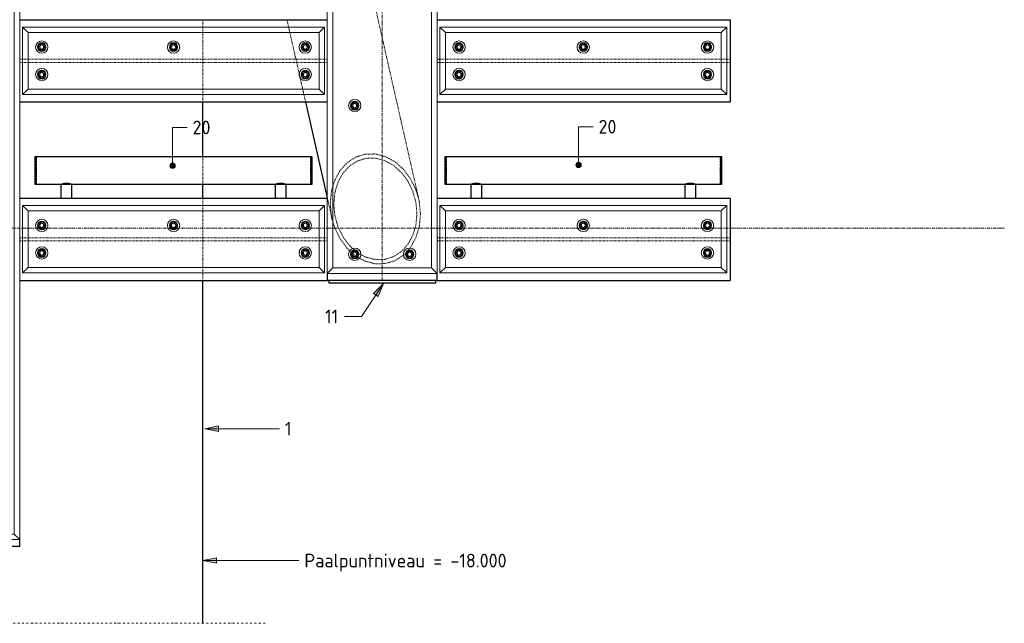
# Model space of a CAD drawing. Header units: millimetres. Extents: x -236694 to -141708, y -41476 to 103952.
# Tile 9 of 103: x -212693 to -209106, y -1440 to 760. Entities that reach past the tile are written whole.
import ezdxf

# ---------------------------------------------------------------- set-up
doc = ezdxf.new("R2010")
doc.units = ezdxf.units.MM
for name, pattern in [('Dash dot', [15.875, 6.35, -4.7625, 0, -4.7625]), ('Grid Line', [22.225, 12.7, -3.175, 3.175, -3.175]), ('XX-HIDDEN', [4, 2, -2])]:
    doc.linetypes.add(name, pattern=pattern)
for name, color, linetype, lineweight in [('N-CO-BC-BETONVORM-G', 50, 'Continuous', 25), ('N-CO-BC-BETONVORM-G-1', 50, 'XX-HIDDEN', 18), ('N-CO-BC-BETONVORM-GN', 10, 'XX-HIDDEN', 18), ('N-CO-KC-KUNSTSTOFVORM-G', 7, 'Continuous', 13), ('N-CO-SC-STAALVORM-G', 10, 'Continuous', 25), ('X-XX-AL-CONSTRUCTIELIJN-G-1', 7, 'Grid Line', 18), ('X-XX-AL-CONSTRUCTIELIJN-G-2', 7, 'Dash dot', 18), ('X-XX-AL-T25-1', 250, 'Continuous', 13), ('X-XX-AL-T25-2', 7, 'Continuous', 13), ('X-XX-AL-VERWIJZING-G-1', 7, 'Grid Line', 18)]:
    doc.layers.add(name, color=color, linetype=linetype, lineweight=lineweight)
doc.styles.add('NLCS-ISO_1', font='NLCS-ISO.ttf', dxfattribs={"height": 50})

# ---------------------------------------------------------------- blocks, each defined once
blk = doc.blocks.new('GM_afdekklepje - GM_afdekklepje-V1-Doorsnede 1 dubbel geleidewerk')
at = {"layer": 'N-CO-SC-STAALVORM-G'}
for p, q in [((-246187.3, -190), (-246187.3, -200)), ((-246160.3, -200), (-246187.3, -200)), ((-245824.3, -200), (-246160.3, -200)), ((-245797.3, -200), (-245824.3, -200)), ((-245797.3, -200), (-245797.3, -190))]:
    blk.add_line(p, q, dxfattribs=at)
blk = doc.blocks.new('GM_Hakorit_3820 - GM_Hakorit_3820-3593615-Doorsnede 1 dubbel geleidewerk')
at = {"layer": 'N-CO-KC-KUNSTSTOFVORM-G'}
for p, q in [((-244651.6, 2665), (-244671.6, 2685)), ((-244671.6, 2684.9), (-244671.6, -1134.9)), ((-244671.5, 2685), (-244271.6, 2685)), ((-244291.6, 2665), (-244651.6, 2665)), ((-244651.6, 2665), (-244651.6, -1115)), ((-244271.6, 2685), (-244291.6, 2665)), ((-244291.6, 2665), (-244291.6, -1115)), ((-244271.6, 2684.9), (-244271.6, -1134.9)), ((-244671.6, -1135), (-244651.6, -1115)), ((-244271.6, -1135), (-244671.5, -1135)), ((-244651.6, -1115), (-244291.6, -1115)), ((-244291.6, -1115), (-244271.6, -1135))]:
    blk.add_line(p, q, dxfattribs=at)
for centre, start, end in [((-244571.6, 2615), 90, 270), ((-244571.6, 2615), 270, 90), ((-244371.6, 2615), 90, 270), ((-244371.6, 2615), 270, 90), ((-244371.6, 2155), 90, 270), ((-244371.6, 2155), 270, 90), ((-244571.6, 1695), 90, 270), ((-244571.6, 1695), 270, 90), ((-244371.6, 1235), 90, 270), ((-244371.6, 1235), 270, 90), ((-244571.6, 775), 90, 270), ((-244571.6, 775), 270, 90), ((-244371.6, 315), 90, 270), ((-244371.6, 315), 270, 90), ((-244571.6, -145), 90, 270), ((-244571.6, -145), 270, 90), ((-244371.6, -605), 90, 270), ((-244371.6, -605), 270, 90), ((-244571.6, -1065), 90, 270), ((-244571.6, -1065), 270, 90), ((-244371.6, -1065), 90, 270), ((-244371.6, -1065), 270, 90)]:
    blk.add_arc(centre, 22.5, start, end, dxfattribs=at)
blk = doc.blocks.new('GM_Hakorit_2850 - GM_Hakorit_2850-3594086-Doorsnede 1 dubbel geleidewerk')
at = {"layer": 'N-CO-KC-KUNSTSTOFVORM-G'}
for p, q in [((-246172.3, 2665), (-246192.3, 2685)), ((-246192.3, 2684.9), (-246192.3, -164.9)), ((-246192.2, 2685), (-245792.3, 2685)), ((-245812.3, 2665), (-246172.3, 2665)), ((-246172.3, 2665), (-246172.3, -145)), ((-245792.3, 2685), (-245812.3, 2665)), ((-245812.3, 2665), (-245812.3, -145)), ((-245792.3, 2684.9), (-245792.3, -164.9)), ((-246192.3, -165), (-246172.3, -145)), ((-245792.3, -165), (-246192.2, -165)), ((-246172.3, -145), (-245812.3, -145)), ((-245812.3, -145), (-245792.3, -165))]:
    blk.add_line(p, q, dxfattribs=at)
for centre, start, end in [((-246092.3, 2615), 90, 270), ((-246092.3, 2615), 270, 90), ((-245892.3, 2615), 90, 270), ((-245892.3, 2615), 270, 90), ((-245892.3, 2073), 90, 270), ((-245892.3, 2073), 270, 90), ((-246092.3, 1531), 90, 270), ((-246092.3, 1531), 270, 90), ((-245892.3, 989), 90, 270), ((-245892.3, 989), 270, 90), ((-246092.3, 447), 90, 270), ((-246092.3, 447), 270, 90), ((-246092.3, -95), 90, 270), ((-246092.3, -95), 270, 90), ((-245892.3, -95), 90, 270), ((-245892.3, -95), 270, 90)]:
    blk.add_arc(centre, 22.5, start, end, dxfattribs=at)
blk = doc.blocks.new('GM_Hakorit_1100 - GM_Hakorit_1100-3713549-Doorsnede 1 dubbel geleidewerk')
at = {"layer": 'N-CO-KC-KUNSTSTOFVORM-G'}
for p, q in [((-244682, 2683), (-245781.9, 2683)), ((-245781.9, 2683), (-245761.9, 2663)), ((-245781.9, 2437.1), (-245781.9, 2682.9)), ((-244701.9, 2663), (-245761.9, 2663)), ((-245761.9, 2663), (-245761.9, 2457)), ((-244701.9, 2663), (-244681.9, 2683)), ((-244701.9, 2457), (-244701.9, 2663)), ((-244681.9, 2682.9), (-244681.9, 2437.1)), ((-245761.9, 2457), (-245781.9, 2437)), ((-244701.9, 2457), (-245761.9, 2457)), ((-244681.9, 2437), (-244701.9, 2457)), ((-244682, 2437), (-245781.9, 2437))]:
    blk.add_line(p, q, dxfattribs=at)
for centre, start, end in [((-245711.9, 2610), 0, 180), ((-245231.9, 2610), 360, 180), ((-244751.9, 2610), 360, 180), ((-245711.9, 2610), 180, 0), ((-245231.9, 2610), 180, 360), ((-244751.9, 2610), 180, 360), ((-245711.9, 2510), 0, 180), ((-244751.9, 2510), 0, 180), ((-245711.9, 2510), 180, 0), ((-244751.9, 2510), 180, 360)]:
    blk.add_arc(centre, 22.5, start, end, dxfattribs=at)
blk = doc.blocks.new('GM_Hakorit_1045 - GM_Hakorit_1045-3715410-Doorsnede 1 dubbel geleidewerk')
at = {"layer": 'N-CO-KC-KUNSTSTOFVORM-G'}
for p, q in [((-239699.5, 2683), (-239679.5, 2663)), ((-239699.5, 2437.1), (-239699.5, 2682.9)), ((-238654.6, 2683), (-239699.4, 2683)), ((-238674.5, 2663), (-239679.5, 2663)), ((-239679.5, 2663), (-239679.5, 2457)), ((-238674.5, 2663), (-238654.5, 2683)), ((-238674.5, 2457), (-238674.5, 2663)), ((-238654.5, 2682.9), (-238654.5, 2437.1)), ((-239679.5, 2457), (-239699.5, 2437)), ((-238674.5, 2457), (-239679.5, 2457)), ((-238654.5, 2437), (-238674.5, 2457)), ((-238654.6, 2437), (-239699.4, 2437))]:
    blk.add_line(p, q, dxfattribs=at)
for centre, start, end in [((-239629.5, 2610), 0, 180), ((-239177, 2610), 360, 180), ((-238724.5, 2610), 0, 180), ((-239629.5, 2610), 180, 0), ((-239177, 2610), 180, 360), ((-238724.5, 2610), 180, 0), ((-239629.5, 2510), 0, 180), ((-238724.5, 2510), 0, 180), ((-239629.5, 2510), 180, 0), ((-238724.5, 2510), 180, 0)]:
    blk.add_arc(centre, 22.5, start, end, dxfattribs=at)
blk = doc.blocks.new('GM_Bouten_Moeren_Zeskant - M16-3610774-Doorsnede 1 dubbel geleidewerk')
at = {"layer": 'N-CO-SC-STAALVORM-G'}
for p, q in [((-248188.5, 2523.9), (-248200.5, 2516.9)), ((-248200.5, 2516.9), (-248200.5, 2503.1)), ((-248176.5, 2516.9), (-248188.5, 2523.9)), ((-248176.5, 2503.1), (-248176.5, 2516.9)), ((-248200.5, 2503.1), (-248188.5, 2496.1)), ((-248188.5, 2496.1), (-248176.5, 2503.1))]:
    blk.add_line(p, q, dxfattribs=at)
for radius, start, end in [(15, 0, 180), (8, 0, 180), (15, 180, 0), (8, 180, 0)]:
    blk.add_arc((-248188.5, 2510), radius, start, end, dxfattribs=at)
blk = doc.blocks.new('GM_Haalbuis_1000 - GM_Haalbuis_1000-3602095-Doorsnede 1 dubbel geleidewerk')
at = {"layer": 'N-CO-SC-STAALVORM-G'}
for p, q in [((-245731.9, 260), (-245736.9, 260)), ((-245736.9, 260), (-245736.9, 210)), ((-245731.9, 260), (-245731.9, 258.4)), ((-244731.9, 260), (-245731.9, 260)), ((-245731.9, 257.4), (-245731.9, 258.3)), ((-245731.9, 257.4), (-245731.9, 254.1)), ((-245731.9, 251.7), (-245731.9, 254.1)), ((-245731.9, 251.7), (-245731.9, 247)), ((-244726.9, 260), (-244731.9, 260)), ((-244731.9, 258.4), (-244731.9, 260)), ((-244731.9, 258.3), (-244731.9, 257.4)), ((-244731.9, 254.1), (-244731.9, 257.4)), ((-244731.9, 254.1), (-244731.9, 251.7)), ((-244731.9, 247), (-244731.9, 251.7)), ((-244726.9, 210), (-244726.9, 260)), ((-245731.9, 243.6), (-245731.9, 247)), ((-245731.9, 243.6), (-245731.9, 237.5)), ((-245731.9, 233.5), (-245731.9, 237.6)), ((-245731.9, 233.6), (-245731.9, 225.9)), ((-245731.9, 222.1), (-245731.9, 225.9)), ((-245731.9, 222.1), (-245731.9, 210)), ((-244731.9, 247), (-244731.9, 243.6)), ((-244731.9, 237.5), (-244731.9, 243.6)), ((-244731.9, 237.6), (-244731.9, 233.5)), ((-244731.9, 225.9), (-244731.9, 233.6)), ((-244731.9, 225.9), (-244731.9, 222.1)), ((-244731.9, 210), (-244731.9, 222.1)), ((-245736.9, 210), (-245736.9, 160)), ((-245731.9, 210), (-245731.9, 197.9)), ((-245731.9, 194.1), (-245731.9, 197.9)), ((-245731.9, 194.1), (-245731.9, 186.4)), ((-245731.9, 182.4), (-245731.9, 186.5)), ((-245731.9, 182.5), (-245731.9, 176.4)), ((-244731.9, 197.9), (-244731.9, 210)), ((-244731.9, 197.9), (-244731.9, 194.1)), ((-244731.9, 186.4), (-244731.9, 194.1)), ((-244731.9, 186.5), (-244731.9, 182.4)), ((-244731.9, 176.4), (-244731.9, 182.5)), ((-244726.9, 160), (-244726.9, 210)), ((-245736.9, 160), (-245731.9, 160)), ((-245731.9, 173), (-245731.9, 176.4)), ((-245731.9, 173), (-245731.9, 168.3)), ((-245731.9, 165.9), (-245731.9, 168.3)), ((-245731.9, 165.9), (-245731.9, 162.6)), ((-245731.9, 161.7), (-245731.9, 162.6)), ((-245731.9, 161.6), (-245731.9, 160)), ((-245731.9, 160), (-244731.9, 160)), ((-245641.9, 160), (-245641.9, 110)), ((-245601.9, 110), (-245601.9, 160)), ((-244861.9, 160), (-244861.9, 110)), ((-244821.9, 110), (-244821.9, 160)), ((-244731.9, 176.4), (-244731.9, 173)), ((-244731.9, 168.3), (-244731.9, 173)), ((-244731.9, 168.3), (-244731.9, 165.9)), ((-244731.9, 162.6), (-244731.9, 165.9)), ((-244731.9, 162.6), (-244731.9, 161.7)), ((-244731.9, 160), (-244731.9, 161.6)), ((-244731.9, 160), (-244726.9, 160))]:
    blk.add_line(p, q, dxfattribs=at)
for points, knots in [([(-245641.9, 160), (-245641.9, 160), (-245641.7, 160.1), (-245641.2, 160.3), (-245640.7, 160.5), (-245640, 160.7), (-245639.2, 161), (-245638.5, 161.3), (-245637.8, 161.5), (-245637.4, 161.6), (-245637.2, 161.7)], [-0.9884505, -0.9884505, -0.9884505, -0.9884505, -0.9444444, -0.9166667, -0.8888889, -0.8611111, -0.8333333, -0.8055556, -0.7916667, -0.7777778, -0.7777778, -0.7777778, -0.7777778]), ([(-245637.2, 161.7), (-245637, 161.7), (-245636.7, 161.9), (-245635.9, 162.1), (-245634.8, 162.4), (-245633.7, 162.7), (-245632.7, 162.9), (-245632, 163.1), (-245631.2, 163.2), (-245630.2, 163.4), (-245628.8, 163.7), (-245627.1, 163.9), (-245625.4, 164.1), (-245623.7, 164.1), (-245621.9, 164.2), (-245620.1, 164.1), (-245618.4, 164.1), (-245616.7, 163.9), (-245615, 163.7), (-245613.7, 163.4), (-245612.6, 163.2), (-245611.9, 163.1), (-245611.1, 162.9), (-245610.2, 162.7), (-245609, 162.4), (-245608, 162.1), (-245607.2, 161.9), (-245606.8, 161.7), (-245606.6, 161.7)], [-0.7777778, -0.7777778, -0.7777778, -0.7777778, -0.7638889, -0.75, -0.7222222, -0.6944444, -0.6805556, -0.6666667, -0.6527778, -0.6388889, -0.6111111, -0.5833333, -0.5555556, -0.5277778, -0.5, -0.4722222, -0.4444444, -0.4166667, -0.3888889, -0.3611111, -0.3472222, -0.3333333, -0.3194444, -0.3055556, -0.2777778, -0.25, -0.2361111, -0.2222222, -0.2222222, -0.2222222, -0.2222222]), ([(-245606.6, 161.7), (-245606.4, 161.6), (-245606.1, 161.5), (-245605.4, 161.3), (-245604.6, 161), (-245603.8, 160.7), (-245603.1, 160.5), (-245602.6, 160.3), (-245602.1, 160.1), (-245602, 160), (-245601.9, 160)], [-0.2222222, -0.2222222, -0.2222222, -0.2222222, -0.2083333, -0.1944444, -0.1666667, -0.1388889, -0.1111111, -0.0833333, -0.0555556, -0.0115545, -0.0115545, -0.0115545, -0.0115545]), ([(-244861.9, 160), (-244861.9, 160), (-244861.7, 160.1), (-244861.2, 160.3), (-244860.7, 160.5), (-244860, 160.7), (-244859.2, 161), (-244858.5, 161.3), (-244857.8, 161.5), (-244857.4, 161.6), (-244857.2, 161.7)], [-0.9884505, -0.9884505, -0.9884505, -0.9884505, -0.9444444, -0.9166667, -0.8888889, -0.8611111, -0.8333333, -0.8055556, -0.7916667, -0.7777778, -0.7777778, -0.7777778, -0.7777778]), ([(-244857.2, 161.7), (-244857, 161.7), (-244856.7, 161.9), (-244855.9, 162.1), (-244854.8, 162.4), (-244853.7, 162.7), (-244852.7, 162.9), (-244852, 163.1), (-244851.2, 163.2), (-244850.2, 163.4), (-244848.8, 163.7), (-244847.1, 163.9), (-244845.4, 164.1), (-244843.7, 164.1), (-244841.9, 164.2), (-244840.1, 164.1), (-244838.4, 164.1), (-244836.7, 163.9), (-244835, 163.7), (-244833.7, 163.4), (-244832.6, 163.2), (-244831.9, 163.1), (-244831.1, 162.9), (-244830.2, 162.7), (-244829, 162.4), (-244828, 162.1), (-244827.2, 161.9), (-244826.8, 161.7), (-244826.6, 161.7)], [-0.7777778, -0.7777778, -0.7777778, -0.7777778, -0.7638889, -0.75, -0.7222222, -0.6944444, -0.6805556, -0.6666667, -0.6527778, -0.6388889, -0.6111111, -0.5833333, -0.5555556, -0.5277778, -0.5, -0.4722222, -0.4444444, -0.4166667, -0.3888889, -0.3611111, -0.3472222, -0.3333333, -0.3194444, -0.3055556, -0.2777778, -0.25, -0.2361111, -0.2222222, -0.2222222, -0.2222222, -0.2222222]), ([(-244826.6, 161.7), (-244826.4, 161.6), (-244826.1, 161.5), (-244825.4, 161.3), (-244824.6, 161), (-244823.8, 160.7), (-244823.1, 160.5), (-244822.6, 160.3), (-244822.1, 160.1), (-244822, 160), (-244821.9, 160)], [-0.2222222, -0.2222222, -0.2222222, -0.2222222, -0.2083333, -0.1944444, -0.1666667, -0.1388889, -0.1111111, -0.0833333, -0.0555556, -0.0115545, -0.0115545, -0.0115545, -0.0115545])]:
    blk.add_open_spline(points, degree=3, knots=knots, dxfattribs=at)
blk = doc.blocks.new('NLI_Balk_H - HEB300-V9-Doorsnede 1 dubbel geleidewerk')
at = {"layer": 'N-CO-BC-BETONVORM-GN'}
for p, q in [((-239699.5, 2565.5), (-239709.5, 2565.5)), ((-239699.5, 2554.5), (-239709.5, 2554.5)), ((-239679.5, 2565.5), (-239699.4, 2565.5)), ((-239679.5, 2554.5), (-239699.4, 2554.5)), ((-238674.5, 2565.5), (-239679.4, 2565.5)), ((-238674.5, 2554.5), (-239679.4, 2554.5)), ((-238654.5, 2565.5), (-238674.4, 2565.5)), ((-238654.5, 2554.5), (-238674.4, 2554.5)), ((-238642.3, 2565.5), (-238654.5, 2565.5)), ((-238642.3, 2554.5), (-238654.5, 2554.5))]:
    blk.add_line(p, q, dxfattribs=at)
blk = doc.blocks.new('NLI_Balk_H - HEB300-V10-Doorsnede 1 dubbel geleidewerk')
at = {"layer": 'N-CO-BC-BETONVORM-GN'}
for p, q in [((-241219.8, 1915.5), (-241230.2, 1915.5)), ((-241219.8, 1904.5), (-241230.2, 1904.5)), ((-241199.9, 1915.5), (-241219.8, 1915.5)), ((-241199.9, 1904.5), (-241219.8, 1904.5)), ((-240139.9, 1915.5), (-241199.8, 1915.5)), ((-240139.9, 1904.5), (-241199.8, 1904.5)), ((-240119.9, 1915.5), (-240139.8, 1915.5)), ((-240119.9, 1904.5), (-240139.8, 1904.5)), ((-240109.5, 1915.5), (-240119.8, 1915.5)), ((-240109.5, 1904.5), (-240119.8, 1904.5))]:
    blk.add_line(p, q, dxfattribs=at)

msp = doc.modelspace()

# ---------------------------------------------------------------- hatches: boundary and pattern name
at = {"layer": 'X-XX-AL-T25-1'}
h = msp.add_hatch(color=256, dxfattribs=at)
edge = h.paths.add_edge_path(flags=0)
edge.add_arc((-212135.9, 227.7), 10, 0, 360)
h = msp.add_hatch(color=256, dxfattribs=at)
edge = h.paths.add_edge_path(flags=0)
edge.add_arc((-210656.9, 230.4), 10, 0, 360)
for points in [[(-211368, -202.1), (-211403.9, -238.3), (-211387.2, -249.3)], [(-212018.9, -730.7), (-211968.9, -740.7), (-211968.9, -720.7)], [(-212025.5, -1211.3), (-211975.5, -1221.3), (-211975.5, -1201.3)]]:
    msp.add_hatch(color=256, dxfattribs=at).paths.add_polyline_path(points, flags=0)

# ---------------------------------------------------------------- linework, layer by layer
at = {"layer": 'N-CO-BC-BETONVORM-GN'}
for p, q in [((-211239.1, 106.2), (-211454.6, 1058.3)), ((-212025.1, 733), (-212025.1, 760)), ((-211719.2, 760), (-211713.1, 733)), ((-212025.1, 713), (-212025.1, 733)), ((-211713.1, 733), (-211708.6, 713)), ((-212025.1, 615.5), (-212025.1, 713)), ((-211708.5, 713), (-211686.5, 615.5)), ((-212025.1, 604.5), (-212025.1, 615.5)), ((-211686.5, 615.5), (-211684, 604.5)), ((-212025.1, 507), (-212025.1, 604.5)), ((-211684, 604.5), (-211674.6, 562.9)), ((-211674.5, 562.7), (-211671.2, 547.9)), ((-211671.1, 547.6), (-211661.9, 507)), ((-212025.1, 487), (-212025.1, 507)), ((-211661.9, 507), (-211657.4, 487)), ((-212025.1, 460), (-212025.1, 487)), ((-211657.4, 487), (-211651.3, 460)), ((-212025.1, 160), (-212025.1, 260)), ((-212025.1, 83), (-212025.1, 110)), ((-211572, 109.8), (-211555, 34.7)), ((-212025.1, 63), (-212025.1, 83)), ((-212025.1, -34.5), (-212025.1, 63)), ((-211552.1, 23.2), (-211555, 34.7)), ((-212025.1, -45.5), (-212025.1, -34.5)), ((-212025.1, -143), (-212025.1, -45.5)), ((-211485.3, -87.8), (-211490.7, -82.7)), ((-211484.1, -88.8), (-211485.2, -87.9)), ((-211479.7, -92.6), (-211484, -88.9)), ((-211480, -74.2), (-211473, -80.3)), ((-211472.9, -80.4), (-211470.7, -82.2)), ((-211464.1, -104.3), (-211467.8, -101.8)), ((-211461.7, -105.8), (-211464, -104.4)), ((-211455.3, -109.7), (-211461.6, -105.9)), ((-211460.1, -90), (-211457.7, -91.6)), ((-211457.6, -91.6), (-211449.9, -96.4)), ((-211286, -90.2), (-211294.2, -97.8)), ((-211278.1, -81.6), (-211285.8, -90)), ((-211271, -72.8), (-211278, -81.5)), ((-212025.1, -163), (-212025.1, -143)), ((-212025.1, -190), (-212025.1, -163))]:
    msp.add_line(p, q, dxfattribs=at)
at = {"layer": 'N-CO-BC-BETONVORM-GN', "flags": 128}
for points in [[(-211552, 155.1), (-211545, 175), (-211525.4, 210.6), (-211499.5, 239.2), (-211468.3, 259.3), (-211433.6, 270), (-211397.1, 270.6), (-211360.6, 261.2), (-211325.8, 242.3), (-211294.7, 214.7), (-211268.7, 179.9), (-211249.2, 139.6), (-211239.4, 107.2)], [(-211245.6, 52.4), (-211249.4, 93.9), (-211260.6, 134.3), (-211278.6, 171.5), (-211302.6, 203.6), (-211331.3, 229), (-211363.4, 246.5), (-211397.1, 255.2), (-211430.8, 254.6), (-211462.8, 244.7), (-211491.6, 226.2), (-211515.5, 199.8), (-211533.6, 166.9), (-211544.8, 129.2), (-211548.6, 88.6)], [(-211561.3, 90.1), (-211557.2, 134.1), (-211552.1, 154.8)], [(-211555.3, 36), (-211557.2, 45), (-211561.3, 90.1)], [(-211548.6, 88.6), (-211544.8, 47), (-211533.6, 6.6), (-211515.5, -30.6), (-211491.6, -62.7), (-211480.1, -74.2)], [(-211239.1, 106.2), (-211237, 95.9), (-211232.9, 50.9)], [(-211449.8, -96.4), (-211430.8, -105.6), (-211397.1, -114.3), (-211363.4, -113.7), (-211331.3, -103.8), (-211302.6, -85.2), (-211278.6, -58.9), (-211260.6, -26), (-211249.4, 11.7), (-211245.6, 52.4)], [(-211232.9, 50.9), (-211237, 6.8), (-211249.2, -34.1), (-211268.7, -69.7), (-211270.9, -72.7)], [(-211490.8, -82.7), (-211499.5, -73.8), (-211525.4, -39), (-211545, 1.3), (-211552, 22.8)], [(-211467.9, -101.7), (-211468.3, -101.4), (-211479.6, -92.7)], [(-211470.2, -82.6), (-211462.8, -88.1), (-211460.2, -89.9)], [(-211294.2, -97.9), (-211294.7, -98.3), (-211325.8, -118.4), (-211360.6, -129), (-211397.1, -129.7), (-211433.6, -120.3), (-211455.2, -109.8)]]:
    msp.add_lwpolyline(points, dxfattribs=at)
at = {"layer": 'N-CO-SC-STAALVORM-G'}
for p, q in [((-212692.8, 760), (-211572.1, 760)), ((-211172.1, 760), (-210104.8, 760)), ((-210104.8, 760), (-210104.8, 460)), ((-212692.8, 460), (-211572.1, 460)), ((-212025.1, 260), (-212025.1, 460)), ((-211651.3, 460), (-211572.1, 110.2)), ((-211172.1, 460), (-210104.8, 460)), ((-212025.1, 110), (-212025.1, 160)), ((-212692.8, 110), (-211572.1, 110)), ((-211172.1, 110), (-210104.8, 110)), ((-210104.8, 110), (-210104.8, -190)), ((-211572.1, -165), (-211572.1, -190)), ((-211172.1, -190), (-211172.1, -165)), ((-212692.8, -190), (-211572.1, -190)), ((-212025.1, -1440), (-212025.1, -190)), ((-211540.1, -190), (-211572.1, -190)), ((-211204.1, -190), (-211540.1, -190)), ((-211172.1, -190), (-211204.1, -190)), ((-211172.1, -190), (-210104.8, -190)), ((-212692.8, -1160), (-212692.8, -1135)), ((-212692.8, -1160), (-212724.8, -1160))]:
    msp.add_line(p, q, dxfattribs=at)
at = {"layer": 'X-XX-AL-CONSTRUCTIELIJN-G-1'}
msp.add_line((-211372.1, 2710), (-211372.1, -190), dxfattribs=at)
at = {"layer": 'X-XX-AL-CONSTRUCTIELIJN-G-2'}
msp.add_line((-211798.8, -1440), (-213058.8, -1440), dxfattribs=at)
at = {"layer": 'X-XX-AL-T25-1'}
for p, q in [((-212135.9, 367.2), (-212083, 367.2)), ((-212135.9, 227.7), (-212135.9, 367.2)), ((-210656.9, 369.9), (-210604.1, 369.9)), ((-210656.9, 230.4), (-210656.9, 369.9)), ((-211368, -202.1), (-211447.1, -321.7)), ((-211368, -202.1), (-211403.9, -238.3)), ((-211387.2, -249.3), (-211368, -202.1)), ((-211403.9, -238.3), (-211387.2, -249.3)), ((-211508.6, -321.7), (-211509.9, -321.7)), ((-211447.1, -321.7), (-211508.6, -321.7)), ((-211968.9, -720.7), (-212018.9, -730.7)), ((-212018.9, -730.7), (-211968.9, -740.7)), ((-212018.9, -730.7), (-211746.6, -730.7)), ((-211968.9, -740.7), (-211968.9, -720.7)), ((-211975.5, -1201.3), (-212025.5, -1211.3)), ((-212025.5, -1211.3), (-211975.5, -1221.3)), ((-212025.5, -1211.3), (-211675.6, -1211.3)), ((-211975.5, -1221.3), (-211975.5, -1201.3))]:
    msp.add_line(p, q, dxfattribs=at)
for centre in [(-212135.9, 227.7), (-210656.9, 230.4)]:
    msp.add_circle(centre, 10, dxfattribs=at)
at = {"layer": 'X-XX-AL-VERWIJZING-G-1'}
msp.add_line((-222082.5, 0), (-209105.8, 0), dxfattribs=at)

# ---------------------------------------------------------------- block references
at = {"layer": 'N-CO-BC-BETONVORM-G'}
for name, p in [('GM_Hakorit_3820 - GM_Hakorit_3820-3593615-Doorsnede 1 dubbel geleidewerk', (31578.8, 0)), ('GM_Hakorit_2850 - GM_Hakorit_2850-3594086-Doorsnede 1 dubbel geleidewerk', (34620.2, 0)), ('GM_Hakorit_1100 - GM_Hakorit_1100-3713549-Doorsnede 1 dubbel geleidewerk', (33099.5, -1950)), ('GM_Hakorit_1045 - GM_Hakorit_1045-3715410-Doorsnede 1 dubbel geleidewerk', (28537.4, -1950)), ('GM_Bouten_Moeren_Zeskant - M16-3610774-Doorsnede 1 dubbel geleidewerk', (35576.1, -1850)), ('GM_Bouten_Moeren_Zeskant - M16-3610774-Doorsnede 1 dubbel geleidewerk', (36056.1, -1850)), ('GM_Bouten_Moeren_Zeskant - M16-3610774-Doorsnede 1 dubbel geleidewerk', (36536.1, -1850)), ('GM_Bouten_Moeren_Zeskant - M16-3610774-Doorsnede 1 dubbel geleidewerk', (37096.4, -1850)), ('GM_Bouten_Moeren_Zeskant - M16-3610774-Doorsnede 1 dubbel geleidewerk', (37548.9, -1850)), ('GM_Bouten_Moeren_Zeskant - M16-3610774-Doorsnede 1 dubbel geleidewerk', (38001.4, -1850)), ('GM_Bouten_Moeren_Zeskant - M16-3610774-Doorsnede 1 dubbel geleidewerk', (35576.1, -1950)), ('GM_Bouten_Moeren_Zeskant - M16-3610774-Doorsnede 1 dubbel geleidewerk', (36536.1, -1950)), ('GM_Bouten_Moeren_Zeskant - M16-3610774-Doorsnede 1 dubbel geleidewerk', (37096.4, -1950)), ('GM_Bouten_Moeren_Zeskant - M16-3610774-Doorsnede 1 dubbel geleidewerk', (38001.4, -1950)), ('GM_Bouten_Moeren_Zeskant - M16-3610774-Doorsnede 1 dubbel geleidewerk', (36716.4, -2063)), ('GM_Haalbuis_1000 - GM_Haalbuis_1000-3602095-Doorsnede 1 dubbel geleidewerk', (33099.5, 0)), ('GM_Haalbuis_1000 - GM_Haalbuis_1000-3602095-Doorsnede 1 dubbel geleidewerk', (34592.3, 0)), ('GM_Hakorit_1100 - GM_Hakorit_1100-3713549-Doorsnede 1 dubbel geleidewerk', (33099.5, -2600)), ('GM_Hakorit_1045 - GM_Hakorit_1045-3715410-Doorsnede 1 dubbel geleidewerk', (28537.4, -2600)), ('GM_Bouten_Moeren_Zeskant - M16-3610774-Doorsnede 1 dubbel geleidewerk', (35576.1, -2500)), ('GM_Bouten_Moeren_Zeskant - M16-3610774-Doorsnede 1 dubbel geleidewerk', (36056.1, -2500)), ('GM_Bouten_Moeren_Zeskant - M16-3610774-Doorsnede 1 dubbel geleidewerk', (36536.1, -2500)), ('GM_Bouten_Moeren_Zeskant - M16-3610774-Doorsnede 1 dubbel geleidewerk', (37096.4, -2500)), ('GM_Bouten_Moeren_Zeskant - M16-3610774-Doorsnede 1 dubbel geleidewerk', (37548.9, -2500)), ('GM_Bouten_Moeren_Zeskant - M16-3610774-Doorsnede 1 dubbel geleidewerk', (38001.4, -2500)), ('GM_Bouten_Moeren_Zeskant - M16-3610774-Doorsnede 1 dubbel geleidewerk', (35576.1, -2600)), ('GM_Bouten_Moeren_Zeskant - M16-3610774-Doorsnede 1 dubbel geleidewerk', (36536.1, -2600)), ('GM_Bouten_Moeren_Zeskant - M16-3610774-Doorsnede 1 dubbel geleidewerk', (36716.4, -2605)), ('GM_Bouten_Moeren_Zeskant - M16-3610774-Doorsnede 1 dubbel geleidewerk', (36916.4, -2605)), ('GM_Bouten_Moeren_Zeskant - M16-3610774-Doorsnede 1 dubbel geleidewerk', (37096.4, -2600)), ('GM_Bouten_Moeren_Zeskant - M16-3610774-Doorsnede 1 dubbel geleidewerk', (38001.4, -2600)), ('GM_afdekklepje - GM_afdekklepje-V1-Doorsnede 1 dubbel geleidewerk', (34620.2, 0))]:
    msp.add_blockref(name, p, dxfattribs=at)
at = {"layer": 'N-CO-BC-BETONVORM-G-1'}
for name, p in [('NLI_Balk_H - HEB300-V10-Doorsnede 1 dubbel geleidewerk', (28537.4, -1300)), ('NLI_Balk_H - HEB300-V9-Doorsnede 1 dubbel geleidewerk', (28537.4, -1950)), ('NLI_Balk_H - HEB300-V10-Doorsnede 1 dubbel geleidewerk', (28537.4, -1950)), ('NLI_Balk_H - HEB300-V9-Doorsnede 1 dubbel geleidewerk', (28537.4, -2600))]:
    msp.add_blockref(name, p, dxfattribs=at)

# ---------------------------------------------------------------- texts
at = {"layer": 'X-XX-AL-T25-2', "char_height": 50, "attachment_point": 1, "style": 'NLCS-ISO_1'}
for s, insert, width in [('20', (-210584.1, 394.9), 86.582), ('20', (-212063, 392.2), 86.582), ('11', (-211580.2, -296.7), 60.928), ('1', (-211726.6, -705.7), 30.464), ('Paalpuntniveau = -18.000', (-211655.6, -1186.3), 941.181)]:
    msp.add_mtext(s, dxfattribs=dict(at, insert=insert, width=width))

doc.saveas('drawing.dxf')
